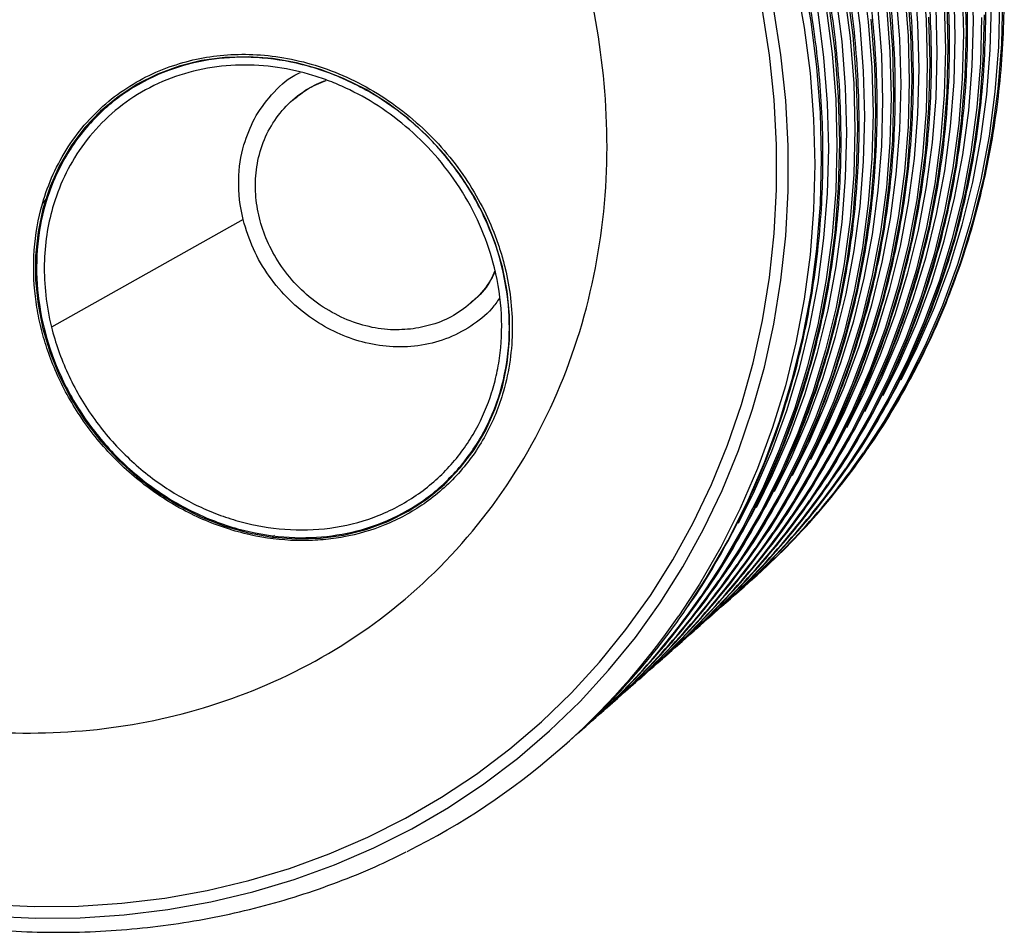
# Paper-space layout '_Dimétrica' of a CAD drawing. Header units: millimetres. Extents: x -62 to 80, y -74 to 20.
# Tile 2 of 5: x -17 to 32, y -74 to -29. Entities that reach past the tile are written whole.
import ezdxf

# ---------------------------------------------------------------- set-up
doc = ezdxf.new("R2010")
doc.units = ezdxf.units.MM

psp = doc.layouts.new('_Dimétrica')

# ---------------------------------------------------------------- linework, layer by layer
at = {"color": 7, "linetype": 'Continuous', "lineweight": 25}
for p, q in [((-3.237, -33.156), (-3.26, -33.176)), ((-15.476, -38.231), (-15.209, -37.921)), ((-5.666, -39.012), (-15.036, -44.258)), ((5.471, -43.076), (5.494, -43.056)), ((3.958, -52.077), (4.383, -51.702)), ((4.355, -51.672), (4.531, -51.515)), ((-4.135, -54.436), (-4.229, -54.519)), ((18.973, -56.802), (19.132, -56.662)), ((18.089, -57.582), (18.231, -57.457)), ((17.206, -58.361), (17.347, -58.237)), ((16.322, -59.141), (16.463, -59.016)), ((15.438, -59.92), (15.579, -59.796)), ((14.554, -60.7), (14.695, -60.575)), ((13.67, -61.479), (13.811, -61.355)), ((12.786, -62.259), (12.928, -62.134)), ((11.902, -63.038), (12.044, -62.914)), ((11.018, -63.818), (11.16, -63.693)), ((9.94, -64.769), (10.276, -64.473))]:
    psp.add_line(p, q, dxfattribs=at)
at = {"color": 7, "linetype": 'Continuous', "lineweight": 25, "flags": 128}
for points in [[(21.349, -27.385), (21.751, -29.62), (22.038, -31.858), (22.211, -34.095), (22.269, -36.322), (22.211, -38.535), (22.038, -40.728), (21.751, -42.894), (21.349, -45.027), (20.835, -47.122), (20.209, -49.173), (19.473, -51.174), (18.63, -53.12), (17.681, -55.005), (16.63, -56.825), (15.623, -58.365)], [(15.989, -58.026), (16.965, -56.529), (18.017, -54.709), (18.966, -52.824), (19.809, -50.878), (20.545, -48.877), (21.171, -46.826), (21.685, -44.731), (22.087, -42.598), (22.374, -40.432), (22.547, -38.239), (22.605, -36.026), (22.547, -33.798), (22.374, -31.562), (22.087, -29.324), (21.685, -27.089)], [(24.597, -27.11), (24.885, -29.348), (25.057, -31.585), (25.115, -33.812), (25.057, -36.025), (24.885, -38.218), (24.597, -40.384), (24.195, -42.517), (23.681, -44.612), (23.055, -46.663), (22.319, -48.664), (21.476, -50.61), (20.527, -52.495), (19.476, -54.315), (18.469, -55.855)], [(20.303, -52.286), (21.093, -50.699), (21.932, -48.762), (22.665, -46.77), (23.288, -44.728), (23.8, -42.642), (24.2, -40.518), (24.486, -38.362), (24.658, -36.179), (24.716, -33.976), (24.658, -31.758), (24.486, -29.532), (24.2, -27.303)], [(27.536, -27.01), (27.709, -29.246), (27.767, -31.474), (27.709, -33.687), (27.536, -35.879), (27.249, -38.045), (26.847, -40.179), (26.332, -42.274), (25.707, -44.325), (24.971, -46.326), (24.128, -48.272), (23.179, -50.157), (22.127, -51.976), (21.121, -53.517)], [(22.955, -49.947), (23.745, -48.36), (24.584, -46.423), (25.317, -44.431), (25.94, -42.389), (26.452, -40.304), (26.852, -38.18), (27.138, -36.023), (27.31, -33.841), (27.368, -31.637), (27.31, -29.419), (27.138, -27.193)], [(25.606, -47.609), (26.396, -46.022), (27.236, -44.085), (27.968, -42.092), (28.591, -40.051), (29.103, -37.965), (29.503, -35.841), (29.79, -33.685), (29.962, -31.502), (30.019, -29.299), (29.962, -27.081)], [(23.713, -27.89), (24.001, -30.128), (24.174, -32.364), (24.231, -34.592), (24.174, -36.805), (24.001, -38.997), (23.713, -41.163), (23.311, -43.297), (22.797, -45.392), (22.171, -47.443), (21.435, -49.444), (20.592, -51.39), (19.643, -53.275), (18.592, -55.094), (17.585, -56.635)], [(17.757, -56.467), (18.733, -54.97), (19.785, -53.15), (20.733, -51.265), (21.577, -49.319), (22.312, -47.318), (22.938, -45.267), (23.453, -43.172), (23.854, -41.039), (24.142, -38.873), (24.315, -36.68), (24.373, -34.467), (24.315, -32.239), (24.142, -30.003), (23.854, -27.765)], [(26.652, -27.789), (26.825, -30.026), (26.883, -32.253), (26.825, -34.466), (26.652, -36.659), (26.365, -38.825), (25.963, -40.958), (25.449, -43.053), (24.823, -45.104), (24.087, -47.105), (23.244, -49.051), (22.295, -50.936), (21.243, -52.756), (20.237, -54.296)], [(20.408, -54.128), (21.385, -52.631), (22.436, -50.812), (23.385, -48.926), (24.228, -46.981), (24.964, -44.979), (25.59, -42.929), (26.104, -40.834), (26.506, -38.7), (26.794, -36.534), (26.967, -34.342), (27.024, -32.128), (26.967, -29.901), (26.794, -27.665)], [(29.477, -27.687), (29.535, -29.915), (29.477, -32.128), (29.304, -34.32), (29.016, -36.486), (28.615, -38.62), (28.1, -40.715), (27.474, -42.766), (26.739, -44.767), (25.895, -46.713), (24.947, -48.598), (23.895, -50.417), (22.889, -51.958)], [(23.06, -51.789), (24.036, -50.293), (25.088, -48.473), (26.037, -46.588), (26.88, -44.642), (27.616, -42.641), (28.242, -40.59), (28.756, -38.495), (29.158, -36.362), (29.445, -34.196), (29.618, -32.003), (29.676, -29.79), (29.618, -27.562)], [(24.723, -48.388), (25.512, -46.801), (26.352, -44.864), (27.084, -42.872), (27.707, -40.83), (28.22, -38.745), (28.619, -36.621), (28.906, -34.464), (29.078, -32.282), (29.135, -30.078), (29.078, -27.86)], [(19.419, -53.066), (20.209, -51.478), (21.049, -49.541), (21.781, -47.549), (22.404, -45.507), (22.916, -43.422), (23.316, -41.298), (23.602, -39.141), (23.775, -36.959), (23.832, -34.755), (23.775, -32.537), (23.602, -30.311), (23.316, -28.083)], [(22.071, -50.727), (22.861, -49.14), (23.7, -47.203), (24.433, -45.211), (25.056, -43.169), (25.568, -41.083), (25.968, -38.959), (26.254, -36.803), (26.426, -34.62), (26.484, -32.417), (26.426, -30.199), (26.254, -27.973)], [(22.176, -52.569), (23.153, -51.072), (24.204, -49.253), (25.153, -47.367), (25.996, -45.421), (26.732, -43.42), (27.358, -41.37), (27.872, -39.275), (28.274, -37.141), (28.561, -34.975), (28.734, -32.783), (28.792, -30.569), (28.734, -28.342)], [(31.302, -28.356), (31.245, -30.569), (31.072, -32.761), (30.784, -34.927), (30.382, -37.061), (29.868, -39.156), (29.242, -41.207), (28.506, -43.208), (27.663, -45.154), (26.714, -47.039), (25.663, -48.858), (24.656, -50.399)], [(24.846, -50.215), (25.822, -48.718), (26.873, -46.899), (27.822, -45.013), (28.666, -43.067), (29.401, -41.066), (30.027, -39.015), (30.542, -36.92), (30.943, -34.787), (31.231, -32.621), (31.404, -30.429), (31.461, -28.215)], [(-18.018, -72.463), (-15.863, -72.561), (-13.721, -72.541), (-11.597, -72.405), (-9.497, -72.153), (-7.428, -71.785), (-5.394, -71.302), (-3.403, -70.706), (-1.459, -69.998), (0.432, -69.18), (2.264, -68.256), (4.033, -67.226), (5.733, -66.095), (7.359, -64.866), (8.908, -63.541), (10.374, -62.125), (11.753, -60.622), (13.042, -59.035), (14.237, -57.37), (15.335, -55.632), (16.331, -53.824), (17.224, -51.953), (18.011, -50.023), (18.69, -48.04), (19.259, -46.01), (19.716, -43.939), (20.06, -41.831), (20.289, -39.694), (20.404, -37.533), (20.404, -35.354), (20.289, -33.165), (20.06, -30.969), (19.716, -28.775)], [(-18.018, -72.463), (-15.863, -72.561), (-13.721, -72.541), (-11.597, -72.405), (-9.497, -72.153), (-7.428, -71.785), (-5.394, -71.302), (-3.403, -70.706), (-1.459, -69.998), (0.432, -69.18), (2.264, -68.256), (4.033, -67.226), (5.733, -66.095), (7.359, -64.866), (8.908, -63.541), (10.374, -62.125), (11.753, -60.622), (13.042, -59.035), (14.237, -57.37), (15.335, -55.632), (16.331, -53.824), (17.224, -51.953), (18.011, -50.023), (18.69, -48.04), (19.259, -46.01), (19.716, -43.939), (20.06, -41.831), (20.289, -39.694), (20.404, -37.533), (20.404, -35.354), (20.289, -33.165), (20.06, -30.969), (19.716, -28.775)], [(-17.988, -73.032), (-15.803, -73.131), (-13.631, -73.111), (-11.478, -72.973), (-9.349, -72.717), (-7.251, -72.344), (-5.19, -71.854), (-3.171, -71.25), (-1.2, -70.532), (0.716, -69.704), (2.574, -68.766), (4.367, -67.723), (6.091, -66.576), (7.74, -65.329), (9.31, -63.986), (10.796, -62.551), (12.195, -61.027), (13.502, -59.418), (14.713, -57.73), (15.826, -55.968), (16.836, -54.135), (17.741, -52.238), (18.539, -50.282), (19.228, -48.271), (19.804, -46.213), (20.267, -44.113), (20.616, -41.976), (20.849, -39.81), (20.965, -37.619), (20.965, -35.41), (20.849, -33.19), (20.616, -30.964), (20.267, -28.74)], [(22.829, -28.669), (23.117, -30.907), (23.29, -33.144), (23.347, -35.371), (23.29, -37.584), (23.117, -39.777), (22.829, -41.943), (22.428, -44.076), (21.913, -46.171), (21.287, -48.222), (20.552, -50.223), (19.708, -52.169), (18.759, -54.054), (17.708, -55.874), (16.701, -57.414)], [(16.873, -57.246), (17.849, -55.749), (18.901, -53.93), (19.85, -52.044), (20.693, -50.099), (21.429, -48.097), (22.054, -46.047), (22.569, -43.952), (22.971, -41.818), (23.258, -39.652), (23.431, -37.46), (23.489, -35.247), (23.431, -33.019), (23.258, -30.783), (22.971, -28.544)], [(18.535, -53.845), (19.325, -52.258), (20.165, -50.321), (20.897, -48.329), (21.52, -46.287), (22.032, -44.201), (22.432, -42.077), (22.719, -39.921), (22.891, -37.738), (22.948, -35.535), (22.891, -33.317), (22.719, -31.091), (22.432, -28.862)], [(25.768, -28.569), (25.941, -30.805), (25.999, -33.033), (25.941, -35.246), (25.768, -37.438), (25.481, -39.604), (25.079, -41.738), (24.565, -43.833), (23.939, -45.884), (23.203, -47.885), (22.36, -49.831), (21.411, -51.716), (20.36, -53.535), (19.353, -55.076)], [(19.525, -54.908), (20.501, -53.411), (21.552, -51.591), (22.501, -49.706), (23.345, -47.76), (24.08, -45.759), (24.706, -43.708), (25.221, -41.613), (25.622, -39.48), (25.91, -37.314), (26.083, -35.121), (26.14, -32.908), (26.083, -30.68), (25.91, -28.444)], [(21.187, -51.506), (21.977, -49.919), (22.816, -47.982), (23.549, -45.99), (24.172, -43.948), (24.684, -41.863), (25.084, -39.739), (25.37, -37.582), (25.542, -35.4), (25.6, -33.196), (25.542, -30.978), (25.37, -28.752)], [(28.593, -28.467), (28.651, -30.694), (28.593, -32.907), (28.42, -35.1), (28.132, -37.266), (27.731, -39.399), (27.216, -41.494), (26.59, -43.545), (25.855, -45.546), (25.011, -47.492), (24.063, -49.377), (23.011, -51.197), (22.005, -52.737)], [(23.839, -49.168), (24.628, -47.581), (25.468, -45.644), (26.2, -43.652), (26.824, -41.61), (27.336, -39.524), (27.736, -37.4), (28.022, -35.244), (28.194, -33.061), (28.251, -30.858), (28.194, -28.64)], [(26.49, -46.829), (27.28, -45.242), (28.12, -43.305), (28.852, -41.313), (29.475, -39.271), (29.987, -37.186), (30.387, -35.062), (30.674, -32.905), (30.846, -30.722), (30.903, -28.519)], [(18.641, -55.687), (19.617, -54.19), (20.669, -52.371), (21.617, -50.485), (22.461, -48.54), (23.196, -46.538), (23.822, -44.488), (24.337, -42.393), (24.738, -40.259), (25.026, -38.093), (25.199, -35.901), (25.257, -33.688), (25.199, -31.46), (25.026, -29.224)], [(21.292, -53.348), (22.269, -51.852), (23.32, -50.032), (24.269, -48.147), (25.112, -46.201), (25.848, -44.2), (26.474, -42.149), (26.988, -40.054), (27.39, -37.921), (27.678, -35.755), (27.851, -33.562), (27.908, -31.349), (27.851, -29.121)], [(30.418, -29.135), (30.361, -31.348), (30.188, -33.541), (29.9, -35.707), (29.499, -37.84), (28.984, -39.935), (28.358, -41.986), (27.623, -43.987), (26.779, -45.933), (25.83, -47.818), (24.779, -49.638), (23.772, -51.178)], [(23.944, -51.01), (24.92, -49.513), (25.972, -47.694), (26.921, -45.808), (27.764, -43.862), (28.5, -41.861), (29.126, -39.811), (29.64, -37.716), (30.042, -35.582), (30.329, -33.416), (30.502, -31.224), (30.56, -29.01)], [(-4.229, -31.137), (-5.402, -31.05), (-6.564, -31.083), (-7.701, -31.236), (-8.803, -31.509), (-9.858, -31.897), (-10.855, -32.398), (-11.784, -33.006), (-12.636, -33.714), (-13.401, -34.517), (-14.072, -35.404), (-14.642, -36.368), (-15.106, -37.398), (-15.458, -38.483), (-15.694, -39.613), (-15.813, -40.777), (-15.813, -41.961), (-15.694, -43.154), (-15.458, -44.344), (-15.106, -45.518), (-14.642, -46.665), (-14.072, -47.772), (-13.401, -48.829), (-12.636, -49.824), (-11.784, -50.747), (-10.855, -51.589), (-9.858, -52.341), (-8.803, -52.995), (-7.701, -53.545), (-6.564, -53.986), (-5.402, -54.311), (-4.229, -54.519)], [(-4.229, -54.519), (-3.055, -54.607), (-1.894, -54.574), (-0.756, -54.42), (0.345, -54.148), (1.4, -53.759), (2.397, -53.258), (3.327, -52.651), (4.178, -51.942), (4.944, -51.14), (5.615, -50.252), (6.185, -49.289), (6.648, -48.259), (7, -47.173), (7.237, -46.043), (7.356, -44.88), (7.356, -43.696), (7.237, -42.502), (7, -41.313), (6.648, -40.138), (6.185, -38.992), (5.615, -37.884), (4.944, -36.828), (4.178, -35.833), (3.327, -34.91), (2.397, -34.068), (1.4, -33.316), (0.345, -32.661), (-0.756, -32.111), (-1.894, -31.671), (-3.055, -31.345), (-4.229, -31.137)]]:
    psp.add_lwpolyline(points, dxfattribs=at)
at = {"color": 7, "linetype": 'Continuous', "lineweight": 25}
for centre, radius, start, end in [((-4.322, -30.404), 35.207, 310.6212, 325.3944), ((-4.196, -30.235), 35.251, 311.4364, 325.473), ((-5.206, -31.183), 35.207, 310.6212, 325.3944), ((-5.098, -31.03), 35.251, 311.4364, 325.473), ((-6.09, -31.963), 35.207, 310.6212, 325.3944), ((-5.981, -31.81), 35.251, 311.4364, 325.473), ((-6.974, -32.742), 35.207, 310.6212, 325.3944), ((-6.865, -32.589), 35.251, 311.4364, 325.473), ((-7.749, -33.369), 35.251, 311.4364, 325.473), ((-7.858, -33.522), 35.207, 310.6212, 325.3944), ((-8.741, -34.301), 35.207, 310.6212, 325.3944), ((-8.633, -34.148), 35.251, 311.4364, 325.473), ((-9.625, -35.081), 35.207, 310.6212, 325.3944), ((-9.517, -34.928), 35.251, 311.4364, 325.473), ((-10.401, -35.707), 35.251, 311.4364, 325.473), ((-10.509, -35.86), 35.207, 310.6212, 325.3944), ((-11.393, -36.64), 35.207, 310.6212, 325.3944), ((-11.285, -36.487), 35.251, 311.4364, 325.473), ((-12.169, -37.266), 35.251, 311.4364, 325.473), ((-12.277, -37.419), 35.207, 310.6212, 325.3944), ((-13.053, -38.046), 35.251, 311.4364, 325.473), ((-13.32, -38.395), 35.164, 296.4537, 325.3953)]:
    psp.add_arc(centre, radius, start, end, dxfattribs=at)
for points, knots in [([(24.875, -50.17), (24.942, -50.077), (25.393, -49.451), (26.147, -48.226), (27.125, -46.497), (28.005, -44.704), (28.792, -42.861), (29.483, -40.968), (30.076, -39.031), (30.57, -37.055), (30.965, -35.044), (31.257, -33.004), (31.448, -30.939), (31.536, -28.854), (31.522, -26.755), (31.405, -24.646), (31.186, -22.534), (30.864, -20.422), (30.442, -18.315), (29.919, -16.221), (29.298, -14.142), (28.58, -12.085), (27.766, -10.054), (26.858, -8.054), (25.859, -6.091), (24.771, -4.168), (23.597, -2.291), (22.34, -0.464), (21.002, 1.308), (19.587, 3.021), (18.099, 4.671), (16.541, 6.253), (14.916, 7.765), (13.229, 9.202), (11.484, 10.561), (9.685, 11.839), (7.836, 13.031), (5.943, 14.137), (4.009, 15.151), (2.039, 16.074), (0.038, 16.901), (-1.989, 17.631), (-4.037, 18.262), (-6.101, 18.793), (-8.139, 19.214), (-9.61, 19.448), (-10.387, 19.548), (-10.507, 19.564)], [0, 0, 0, 0, 0.004014, 0.027048, 0.050085, 0.073127, 0.096173, 0.119225, 0.142281, 0.165343, 0.188411, 0.211484, 0.234561, 0.257644, 0.280732, 0.303823, 0.326919, 0.350018, 0.37312, 0.396226, 0.419334, 0.442444, 0.465556, 0.488669, 0.511784, 0.534901, 0.558018, 0.581136, 0.604255, 0.627374, 0.650494, 0.673614, 0.696734, 0.719855, 0.742975, 0.766095, 0.789214, 0.812333, 0.835451, 0.858567, 0.881683, 0.904796, 0.927908, 0.951017, 0.974123, 0.996005, 1, 1, 1, 1]), ([(23.973, -50.966), (24.04, -50.873), (24.492, -50.246), (25.245, -49.021), (26.224, -47.292), (27.103, -45.5), (27.89, -43.656), (28.581, -41.763), (29.175, -39.826), (29.669, -37.85), (30.063, -35.839), (30.356, -33.799), (30.547, -31.734), (30.635, -29.649), (30.621, -27.55), (30.503, -25.442), (30.284, -23.329), (29.963, -21.217), (29.54, -19.111), (29.018, -17.016), (28.397, -14.937), (27.678, -12.88), (26.864, -10.849), (25.957, -8.849), (24.958, -6.886), (23.87, -4.963), (22.696, -3.086), (21.438, -1.26), (20.101, 0.513), (18.686, 2.226), (17.197, 3.876), (15.639, 5.458), (14.014, 6.97), (12.327, 8.407), (10.582, 9.766), (8.783, 11.044), (6.935, 12.236), (5.041, 13.341), (3.107, 14.356), (1.137, 15.278), (-0.864, 16.106), (-2.89, 16.836), (-4.938, 17.467), (-7.002, 17.998), (-9.041, 18.419), (-10.512, 18.653), (-11.289, 18.753), (-11.409, 18.769)], [0, 0, 0, 0, 0.004014, 0.027048, 0.050085, 0.073127, 0.096173, 0.119225, 0.142281, 0.165343, 0.188411, 0.211484, 0.234561, 0.257644, 0.280732, 0.303823, 0.326919, 0.350018, 0.37312, 0.396226, 0.419334, 0.442444, 0.465556, 0.488669, 0.511784, 0.534901, 0.558018, 0.581136, 0.604255, 0.627374, 0.650494, 0.673614, 0.696734, 0.719855, 0.742975, 0.766095, 0.789214, 0.812333, 0.835451, 0.858567, 0.881683, 0.904796, 0.927908, 0.951017, 0.974123, 0.996005, 1, 1, 1, 1]), ([(23.089, -51.745), (23.156, -51.652), (23.608, -51.025), (24.361, -49.8), (25.34, -48.071), (26.219, -46.279), (27.006, -44.435), (27.697, -42.542), (28.291, -40.606), (28.785, -38.629), (29.179, -36.619), (29.472, -34.578), (29.663, -32.514), (29.751, -30.429), (29.737, -28.33), (29.62, -26.221), (29.4, -24.108), (29.079, -21.996), (28.656, -19.89), (28.134, -17.795), (27.513, -15.717), (26.794, -13.659), (25.98, -11.628), (25.073, -9.629), (24.074, -7.665), (22.986, -5.743), (21.812, -3.866), (20.555, -2.039), (19.217, -0.267), (17.802, 1.446), (16.314, 3.096), (14.755, 4.679), (13.13, 6.191), (11.444, 7.628), (9.698, 8.987), (7.899, 10.264), (6.051, 11.457), (4.157, 12.562), (2.223, 13.577), (0.253, 14.499), (-1.747, 15.326), (-3.774, 16.056), (-5.822, 16.687), (-7.886, 17.219), (-9.925, 17.64), (-11.396, 17.874), (-12.173, 17.974), (-12.293, 17.989)], [0, 0, 0, 0, 0.004014, 0.027048, 0.050085, 0.073127, 0.096173, 0.119225, 0.142281, 0.165343, 0.188411, 0.211484, 0.234561, 0.257644, 0.280732, 0.303823, 0.326919, 0.350018, 0.37312, 0.396226, 0.419334, 0.442444, 0.465556, 0.488669, 0.511784, 0.534901, 0.558018, 0.581136, 0.604255, 0.627374, 0.650494, 0.673614, 0.696734, 0.719855, 0.742975, 0.766095, 0.789214, 0.812333, 0.835451, 0.858567, 0.881683, 0.904796, 0.927908, 0.951017, 0.974123, 0.996005, 1, 1, 1, 1]), ([(22.205, -52.525), (22.272, -52.432), (22.724, -51.805), (23.477, -50.58), (24.456, -48.851), (25.335, -47.059), (26.123, -45.215), (26.813, -43.322), (27.407, -41.385), (27.901, -39.409), (28.295, -37.398), (28.588, -35.358), (28.779, -33.293), (28.867, -31.208), (28.853, -29.109), (28.736, -27.001), (28.516, -24.888), (28.195, -22.776), (27.773, -20.67), (27.25, -18.575), (26.629, -16.496), (25.91, -14.439), (25.096, -12.408), (24.189, -10.408), (23.19, -8.445), (22.102, -6.522), (20.928, -4.645), (19.671, -2.819), (18.333, -1.047), (16.918, 0.667), (15.43, 2.317), (13.871, 3.899), (12.247, 5.411), (10.56, 6.848), (8.815, 8.207), (7.016, 9.484), (5.167, 10.677), (3.273, 11.782), (1.339, 12.797), (-0.631, 13.719), (-2.631, 14.547), (-4.658, 15.277), (-6.706, 15.908), (-8.77, 16.439), (-10.809, 16.86), (-12.279, 17.094), (-13.057, 17.194), (-13.177, 17.21)], [0, 0, 0, 0, 0.0040135, 0.0270477, 0.0500854, 0.0731271, 0.0961735, 0.1192248, 0.1422814, 0.1653434, 0.1884108, 0.2114835, 0.2345614, 0.2576441, 0.2807315, 0.3038232, 0.3269189, 0.3500181, 0.3731205, 0.3962258, 0.4193336, 0.4424436, 0.4655556, 0.4886692, 0.5117843, 0.5349006, 0.5580178, 0.581136, 0.6042548, 0.6273742, 0.6504941, 0.6736142, 0.6967344, 0.7198547, 0.7429748, 0.7660947, 0.789214, 0.8123328, 0.8354506, 0.8585673, 0.8816826, 0.9047963, 0.9279078, 0.951017, 0.9741234, 0.9960047, 1, 1, 1, 1]), ([(21.321, -53.304), (21.388, -53.211), (21.84, -52.584), (22.593, -51.359), (23.572, -49.63), (24.451, -47.838), (25.239, -45.994), (25.93, -44.101), (26.523, -42.165), (27.017, -40.188), (27.411, -38.178), (27.704, -36.138), (27.895, -34.073), (27.983, -31.988), (27.969, -29.889), (27.852, -27.78), (27.632, -25.667), (27.311, -23.555), (26.889, -21.449), (26.366, -19.354), (25.745, -17.276), (25.027, -15.218), (24.212, -13.187), (23.305, -11.188), (22.306, -9.224), (21.218, -7.302), (20.044, -5.425), (18.787, -3.598), (17.449, -1.826), (16.034, -0.113), (14.546, 1.537), (12.987, 3.12), (11.363, 4.632), (9.676, 6.069), (7.931, 7.428), (6.132, 8.705), (4.283, 9.898), (2.389, 11.003), (0.455, 12.018), (-1.514, 12.94), (-3.515, 13.767), (-5.542, 14.497), (-7.59, 15.128), (-9.654, 15.66), (-11.693, 16.081), (-13.163, 16.315), (-13.94, 16.415), (-14.06, 16.43)], [0, 0, 0, 0, 0.004014, 0.027048, 0.050085, 0.073127, 0.096173, 0.119225, 0.142281, 0.165343, 0.188411, 0.211484, 0.234561, 0.257644, 0.280732, 0.303823, 0.326919, 0.350018, 0.37312, 0.396226, 0.419334, 0.442444, 0.465556, 0.488669, 0.511784, 0.534901, 0.558018, 0.581136, 0.604255, 0.627374, 0.650494, 0.673614, 0.696734, 0.719855, 0.742975, 0.766095, 0.789214, 0.812333, 0.835451, 0.858567, 0.881683, 0.904796, 0.927908, 0.951017, 0.974123, 0.996005, 1, 1, 1, 1]), ([(20.437, -54.084), (20.505, -53.991), (20.956, -53.364), (21.709, -52.139), (22.688, -50.41), (23.567, -48.618), (24.355, -46.774), (25.046, -44.881), (25.639, -42.944), (26.133, -40.968), (26.527, -38.957), (26.82, -36.917), (27.011, -34.852), (27.099, -32.767), (27.085, -30.668), (26.968, -28.56), (26.749, -26.447), (26.427, -24.335), (26.005, -22.229), (25.482, -20.134), (24.861, -18.055), (24.143, -15.998), (23.329, -13.967), (22.421, -11.967), (21.422, -10.004), (20.334, -8.081), (19.16, -6.204), (17.903, -4.378), (16.565, -2.606), (15.15, -0.892), (13.662, 0.758), (12.103, 2.34), (10.479, 3.852), (8.792, 5.289), (7.047, 6.648), (5.248, 7.925), (3.399, 9.118), (1.506, 10.223), (-0.429, 11.238), (-2.398, 12.16), (-4.399, 12.988), (-6.426, 13.718), (-8.474, 14.349), (-10.538, 14.88), (-12.576, 15.301), (-14.047, 15.535), (-14.824, 15.635), (-14.944, 15.651)], [0, 0, 0, 0, 0.0040135, 0.0270477, 0.0500854, 0.0731271, 0.0961735, 0.1192248, 0.1422814, 0.1653434, 0.1884108, 0.2114835, 0.2345614, 0.2576441, 0.2807315, 0.3038232, 0.3269189, 0.3500181, 0.3731205, 0.3962258, 0.4193336, 0.4424436, 0.4655556, 0.4886692, 0.5117843, 0.5349006, 0.5580178, 0.581136, 0.6042548, 0.6273742, 0.6504941, 0.6736142, 0.6967344, 0.7198547, 0.7429748, 0.7660947, 0.789214, 0.8123328, 0.8354506, 0.8585673, 0.8816826, 0.9047963, 0.9279078, 0.951017, 0.9741234, 0.9960047, 1, 1, 1, 1]), ([(19.554, -54.863), (19.621, -54.77), (20.072, -54.143), (20.826, -52.918), (21.804, -51.189), (22.684, -49.397), (23.471, -47.553), (24.162, -45.66), (24.755, -43.724), (25.249, -41.748), (25.644, -39.737), (25.936, -37.697), (26.127, -35.632), (26.215, -33.547), (26.201, -31.448), (26.084, -29.339), (25.865, -27.226), (25.543, -25.114), (25.121, -23.008), (24.598, -20.913), (23.977, -18.835), (23.259, -16.777), (22.445, -14.746), (21.537, -12.747), (20.538, -10.783), (19.45, -8.861), (18.276, -6.984), (17.019, -5.157), (15.681, -3.385), (14.266, -1.672), (12.778, -0.022), (11.22, 1.561), (9.595, 3.073), (7.908, 4.51), (6.163, 5.869), (4.364, 7.146), (2.515, 8.339), (0.622, 9.444), (-1.312, 10.459), (-3.282, 11.381), (-5.283, 12.208), (-7.31, 12.938), (-9.358, 13.569), (-11.422, 14.1), (-13.46, 14.522), (-14.931, 14.756), (-15.708, 14.856), (-15.828, 14.871)], [0, 0, 0, 0, 0.004014, 0.027048, 0.050085, 0.073127, 0.096173, 0.119225, 0.142281, 0.165343, 0.188411, 0.211484, 0.234561, 0.257644, 0.280732, 0.303823, 0.326919, 0.350018, 0.37312, 0.396226, 0.419334, 0.442444, 0.465556, 0.488669, 0.511784, 0.534901, 0.558018, 0.581136, 0.604255, 0.627374, 0.650494, 0.673614, 0.696734, 0.719855, 0.742975, 0.766095, 0.789214, 0.812333, 0.835451, 0.858567, 0.881683, 0.904796, 0.927908, 0.951017, 0.974123, 0.996005, 1, 1, 1, 1]), ([(18.67, -55.643), (18.737, -55.55), (19.189, -54.923), (19.942, -53.698), (20.921, -51.969), (21.8, -50.177), (22.587, -48.333), (23.278, -46.44), (23.871, -44.503), (24.366, -42.527), (24.76, -40.516), (25.052, -38.476), (25.243, -36.411), (25.332, -34.326), (25.317, -32.227), (25.2, -30.119), (24.981, -28.006), (24.659, -25.894), (24.237, -23.788), (23.715, -21.693), (23.093, -19.614), (22.375, -17.557), (21.561, -15.526), (20.653, -13.526), (19.654, -11.563), (18.567, -9.64), (17.393, -7.763), (16.135, -5.937), (14.797, -4.165), (13.383, -2.451), (11.894, -0.802), (10.336, 0.781), (8.711, 2.293), (7.024, 3.73), (5.279, 5.089), (3.48, 6.366), (1.631, 7.559), (-0.262, 8.664), (-2.196, 9.679), (-4.166, 10.601), (-6.167, 11.429), (-8.194, 12.159), (-10.242, 12.79), (-12.306, 13.321), (-14.344, 13.742), (-15.815, 13.976), (-16.592, 14.076), (-16.712, 14.092)], [0, 0, 0, 0, 0.0040135, 0.0270477, 0.0500854, 0.0731271, 0.0961735, 0.1192248, 0.1422814, 0.1653434, 0.1884108, 0.2114835, 0.2345614, 0.2576441, 0.2807315, 0.3038232, 0.3269189, 0.3500181, 0.3731205, 0.3962258, 0.4193336, 0.4424436, 0.4655556, 0.4886692, 0.5117843, 0.5349006, 0.5580178, 0.581136, 0.6042548, 0.6273742, 0.6504941, 0.6736142, 0.6967344, 0.7198547, 0.7429748, 0.7660947, 0.789214, 0.8123328, 0.8354506, 0.8585673, 0.8816826, 0.9047963, 0.9279078, 0.951017, 0.9741234, 0.9960047, 1, 1, 1, 1]), ([(17.786, -56.422), (17.853, -56.329), (18.305, -55.702), (19.058, -54.477), (20.037, -52.748), (20.916, -50.956), (21.703, -49.112), (22.394, -47.219), (22.987, -45.283), (23.482, -43.307), (23.876, -41.296), (24.169, -39.256), (24.359, -37.191), (24.448, -35.106), (24.433, -33.007), (24.316, -30.898), (24.097, -28.785), (23.776, -26.673), (23.353, -24.567), (22.831, -22.472), (22.209, -20.394), (21.491, -18.336), (20.677, -16.305), (19.769, -14.306), (18.77, -12.342), (17.683, -10.42), (16.509, -8.543), (15.251, -6.716), (13.913, -4.944), (12.499, -3.231), (11.01, -1.581), (9.452, 0.002), (7.827, 1.514), (6.14, 2.951), (4.395, 4.31), (2.596, 5.587), (0.748, 6.78), (-1.146, 7.885), (-3.08, 8.9), (-5.05, 9.822), (-7.051, 10.649), (-9.078, 11.379), (-11.126, 12.01), (-13.19, 12.541), (-15.228, 12.963), (-16.699, 13.197), (-17.476, 13.297), (-17.596, 13.312)], [0, 0, 0, 0, 0.0040135, 0.0270477, 0.0500854, 0.0731271, 0.0961735, 0.1192248, 0.1422814, 0.1653434, 0.1884108, 0.2114835, 0.2345614, 0.2576441, 0.2807315, 0.3038232, 0.3269189, 0.3500181, 0.3731205, 0.3962258, 0.4193336, 0.4424436, 0.4655556, 0.4886692, 0.5117843, 0.5349006, 0.5580178, 0.581136, 0.6042548, 0.6273742, 0.6504941, 0.6736142, 0.6967344, 0.7198547, 0.7429748, 0.7660947, 0.789214, 0.8123328, 0.8354506, 0.8585673, 0.8816826, 0.9047963, 0.9279078, 0.951017, 0.9741234, 0.9960047, 1, 1, 1, 1]), ([(16.902, -57.202), (16.969, -57.109), (17.421, -56.482), (18.174, -55.257), (19.153, -53.528), (20.032, -51.736), (20.819, -49.892), (21.51, -47.999), (22.104, -46.062), (22.598, -44.086), (22.992, -42.075), (23.285, -40.035), (23.475, -37.97), (23.564, -35.885), (23.549, -33.786), (23.432, -31.678), (23.213, -29.565), (22.892, -27.453), (22.469, -25.347), (21.947, -23.252), (21.326, -21.173), (20.607, -19.116), (19.793, -17.085), (18.885, -15.085), (17.887, -13.122), (16.799, -11.199), (15.625, -9.322), (14.367, -7.496), (13.03, -5.724), (11.615, -4.01), (10.126, -2.361), (8.568, -0.778), (6.943, 0.734), (5.256, 2.171), (3.511, 3.53), (1.712, 4.807), (-0.136, 6), (-2.03, 7.105), (-3.964, 8.12), (-5.934, 9.042), (-7.935, 9.87), (-9.961, 10.6), (-12.009, 11.231), (-14.073, 11.762), (-16.112, 12.183), (-17.583, 12.417), (-18.36, 12.517), (-18.48, 12.533)], [0, 0, 0, 0, 0.0040135, 0.0270477, 0.0500854, 0.0731271, 0.0961735, 0.1192248, 0.1422814, 0.1653434, 0.1884108, 0.2114835, 0.2345614, 0.2576441, 0.2807315, 0.3038232, 0.3269189, 0.3500181, 0.3731205, 0.3962258, 0.4193336, 0.4424436, 0.4655556, 0.4886692, 0.5117843, 0.5349006, 0.5580178, 0.581136, 0.6042548, 0.6273742, 0.6504941, 0.6736142, 0.6967344, 0.7198547, 0.7429748, 0.7660947, 0.789214, 0.8123328, 0.8354506, 0.8585673, 0.8816826, 0.9047963, 0.9279078, 0.951017, 0.9741234, 0.9960047, 1, 1, 1, 1]), ([(16.018, -57.981), (16.085, -57.888), (16.537, -57.261), (17.29, -56.036), (18.269, -54.308), (19.148, -52.515), (19.935, -50.671), (20.626, -48.778), (21.22, -46.842), (21.714, -44.866), (22.108, -42.855), (22.401, -40.815), (22.592, -38.75), (22.68, -36.665), (22.666, -34.566), (22.549, -32.457), (22.329, -30.344), (22.008, -28.232), (21.585, -26.126), (21.063, -24.031), (20.442, -21.953), (19.723, -19.895), (18.909, -17.864), (18.002, -15.865), (17.003, -13.901), (15.915, -11.979), (14.741, -10.102), (13.483, -8.275), (12.146, -6.503), (10.731, -4.79), (9.242, -3.14), (7.684, -1.557), (6.059, -0.045), (4.372, 1.392), (2.627, 2.751), (0.828, 4.028), (-1.02, 5.221), (-2.914, 6.326), (-4.848, 7.341), (-6.818, 8.263), (-8.819, 9.09), (-10.845, 9.82), (-12.893, 10.451), (-14.957, 10.982), (-16.996, 11.404), (-18.467, 11.638), (-19.244, 11.738), (-19.364, 11.753)], [0, 0, 0, 0, 0.004014, 0.027048, 0.050085, 0.073127, 0.096173, 0.119225, 0.142281, 0.165343, 0.188411, 0.211484, 0.234561, 0.257644, 0.280732, 0.303823, 0.326919, 0.350018, 0.37312, 0.396226, 0.419334, 0.442444, 0.465556, 0.488669, 0.511784, 0.534901, 0.558018, 0.581136, 0.604255, 0.627374, 0.650494, 0.673614, 0.696734, 0.719855, 0.742975, 0.766095, 0.789214, 0.812333, 0.835451, 0.858567, 0.881683, 0.904796, 0.927908, 0.951017, 0.974123, 0.996005, 1, 1, 1, 1]), ([(-12.113, -63.826), (-10.272, -63.58), (-8.403, -63.155), (-4.718, -61.894), (-2.901, -61.057), (0.554, -58.959), (2.192, -57.698), (5.164, -54.791), (6.497, -53.145), (8.763, -49.564), (9.695, -47.628), (11.112, -43.599), (11.596, -41.506), (12.129, -37.3), (12.178, -35.189), (11.898, -31.068), (11.57, -29.058), (10.622, -25.226), (9.967, -23.261), (8.255, -19.33), (7.198, -17.366), (4.684, -13.567), (3.228, -11.733), (-0.028, -8.327), (-1.827, -6.757), (-5.664, -3.989), (-7.7, -2.793), (-11.875, -0.84), (-14.012, -0.082), (-18.252, 0.989), (-20.353, 1.303), (-24.407, 1.532), (-26.359, 1.447), (-28.201, 1.202)], [0, 0, 0, 0, 0.0625, 0.0625, 0.125, 0.125, 0.1875, 0.1875, 0.25, 0.25, 0.3125, 0.3125, 0.375, 0.375, 0.4375, 0.4375, 0.5, 0.5, 0.5625, 0.5625, 0.625, 0.625, 0.6875, 0.6875, 0.75, 0.75, 0.8125, 0.8125, 0.875, 0.875, 0.9375, 0.9375, 1, 1, 1, 1]), ([(-28.201, 1.202), (-30.043, 0.956), (-31.911, 0.531), (-35.596, -0.731), (-37.413, -1.567), (-40.868, -3.665), (-42.506, -4.926), (-45.478, -7.834), (-46.811, -9.479), (-49.077, -13.061), (-50.009, -14.996), (-51.426, -19.025), (-51.91, -21.118), (-52.443, -25.324), (-52.492, -27.435), (-52.212, -31.557), (-51.884, -33.566), (-50.936, -37.398), (-50.281, -39.364), (-48.569, -43.294), (-47.512, -45.258), (-44.998, -49.057), (-43.542, -50.891), (-40.286, -54.297), (-38.487, -55.868), (-34.65, -58.635), (-32.614, -59.831), (-28.439, -61.785), (-26.302, -62.542), (-22.063, -63.614), (-19.961, -63.928), (-15.907, -64.156), (-13.955, -64.072), (-12.113, -63.826)], [0, 0, 0, 0, 0.0625, 0.0625, 0.125, 0.125, 0.1875, 0.1875, 0.25, 0.25, 0.3125, 0.3125, 0.375, 0.375, 0.4375, 0.4375, 0.5, 0.5, 0.5625, 0.5625, 0.625, 0.625, 0.6875, 0.6875, 0.75, 0.75, 0.8125, 0.8125, 0.875, 0.875, 0.9375, 0.9375, 1, 1, 1, 1]), ([(-7.09, -31.175), (-7.749, -31.263), (-8.418, -31.415), (-9.737, -31.867), (-10.387, -32.166), (-11.624, -32.917), (-12.211, -33.369), (-13.275, -34.409), (-13.752, -34.998), (-14.563, -36.281), (-14.897, -36.973), (-15.404, -38.416), (-15.577, -39.165), (-15.768, -40.67), (-15.785, -41.426), (-15.685, -42.902), (-15.568, -43.621), (-15.398, -44.307)], [0, 0, 0, 0, 0.125, 0.125, 0.25, 0.25, 0.375, 0.375, 0.5, 0.5, 0.625, 0.625, 0.75, 0.75, 0.875, 0.875, 1, 1, 1, 1]), ([(-15.476, -38.231), (-15.196, -37.251), (-14.772, -36.31), (-13.673, -34.612), (-12.997, -33.857), (-11.48, -32.605), (-10.64, -32.107), (-8.902, -31.38), (-8.005, -31.149), (-7.125, -31.031)], [0, 0, 0, 0, 0.25, 0.25, 0.5, 0.5, 0.75, 0.75, 1, 1, 1, 1]), ([(-7.125, -31.031), (-6.23, -30.912), (-5.262, -30.898), (-3.249, -31.144), (-2.205, -31.404), (-0.152, -32.219), (0.856, -32.772), (2.715, -34.126), (3.565, -34.924), (5.023, -36.664), (5.63, -37.603), (6.34, -39.031), (6.543, -39.511), (6.801, -40.224), (6.88, -40.462), (7.021, -40.933), (7.083, -41.166), (7.363, -42.335), (7.49, -43.331), (7.479, -45.364), (7.341, -46.399), (7.056, -47.397)], [0, 0, 0, 0, 0.125, 0.125, 0.25, 0.25, 0.375, 0.375, 0.5, 0.5, 0.625, 0.625, 0.6875, 0.6875, 0.71875, 0.71875, 0.75, 0.75, 0.875, 0.875, 1, 1, 1, 1]), ([(6.977, -41.321), (6.808, -40.635), (6.573, -39.932), (5.96, -38.525), (5.582, -37.822), (4.682, -36.462), (4.161, -35.805), (2.995, -34.586), (2.351, -34.024), (0.978, -33.033), (0.249, -32.605), (-1.246, -31.906), (-2.011, -31.634), (-3.528, -31.251), (-4.28, -31.139), (-5.732, -31.057), (-6.431, -31.087), (-7.09, -31.175)], [0, 0, 0, 0, 0.125, 0.125, 0.25, 0.25, 0.375, 0.375, 0.5, 0.5, 0.625, 0.625, 0.75, 0.75, 0.875, 0.875, 1, 1, 1, 1]), ([(6.615, -41.37), (6.458, -40.736), (6.248, -40.102), (5.724, -38.861), (5.411, -38.255), (4.696, -37.097), (4.294, -36.546), (3.422, -35.519), (2.952, -35.044), (1.968, -34.183), (1.455, -33.798), (0.411, -33.121), (-0.119, -32.829), (-0.913, -32.461), (-1.174, -32.35), (-1.708, -32.145), (-1.981, -32.051), (-2.819, -31.796), (-3.4, -31.663), (-4.592, -31.49), (-5.201, -31.45), (-6.425, -31.474), (-7.04, -31.539), (-8.246, -31.779), (-8.837, -31.955), (-9.971, -32.411), (-10.512, -32.693), (-11.523, -33.347), (-11.991, -33.72), (-12.84, -34.538), (-13.22, -34.982), (-14.216, -36.384), (-14.685, -37.41), (-14.979, -38.434)], [0, 0, 0, 0, 0.0625, 0.0625, 0.125, 0.125, 0.1875, 0.1875, 0.25, 0.25, 0.3125, 0.3125, 0.375, 0.375, 0.40625, 0.40625, 0.4375, 0.4375, 0.5, 0.5, 0.5625, 0.5625, 0.625, 0.625, 0.6875, 0.6875, 0.75, 0.75, 0.8125, 0.8125, 0.875, 0.875, 1, 1, 1, 1]), ([(-5.63, -35.357), (-5.476, -34.921), (-5.159, -34.023), (-4.295, -32.881), (-3.511, -32.12), (-2.964, -31.87), (-2.872, -31.829)], [0, 0, 0, 0, 0.2945078, 0.6079527, 0.9343574, 1, 1, 1, 1]), ([(2.644, -44.346), (2.274, -44.375), (1.513, -44.433), (0.313, -44.236), (-0.9, -43.805), (-2.057, -43.123), (-3.08, -42.233), (-3.91, -41.192), (-4.518, -40.075), (-4.907, -38.928), (-5.092, -37.754), (-5.058, -36.552), (-4.779, -35.363), (-4.249, -34.264), (-3.49, -33.333), (-2.605, -32.623), (-1.928, -32.341), (-1.618, -32.212)], [0, 0, 0, 0, 0.062346, 0.128427, 0.197255, 0.267544, 0.337832, 0.40666, 0.472741, 0.535087, 0.597433, 0.663514, 0.732342, 0.802631, 0.872919, 0.941747, 1, 1, 1, 1]), ([(-3.223, -33.174), (-2.992, -32.974), (-2.519, -32.565), (-1.931, -32.329), (-1.629, -32.208)], [0, 0, 0, 0, 0.487592, 1, 1, 1, 1]), ([(-5.666, -39.012), (-5.828, -38.358), (-5.898, -37.705), (-5.874, -36.468), (-5.781, -35.885), (-5.63, -35.357)], [0, 0, 0, 0, 0.5, 0.5, 1, 1, 1, 1]), ([(7.056, -47.397), (6.843, -48.14), (6.548, -48.862), (5.807, -50.213), (5.36, -50.842), (4.346, -51.969), (3.778, -52.466), (2.564, -53.308), (1.919, -53.653), (0.597, -54.192), (-0.079, -54.385), (-1.086, -54.572), (-1.417, -54.618), (-2.102, -54.679), (-2.454, -54.695), (-3.532, -54.69), (-4.283, -54.617), (-5.809, -54.315), (-6.584, -54.085), (-8.113, -53.463), (-8.866, -53.071), (-10.3, -52.143), (-10.979, -51.608), (-12.224, -50.428), (-12.788, -49.785), (-13.775, -48.437), (-14.199, -47.733), (-14.898, -46.313), (-15.174, -45.597), (-15.486, -44.543), (-15.572, -44.198), (-15.719, -43.489), (-15.778, -43.127), (-15.908, -42.024), (-15.93, -41.265), (-15.821, -39.74), (-15.689, -38.975), (-15.476, -38.231)], [0, 0, 0, 0, 0.0625, 0.0625, 0.125, 0.125, 0.1875, 0.1875, 0.25, 0.25, 0.3125, 0.3125, 0.34375, 0.34375, 0.375, 0.375, 0.4375, 0.4375, 0.5, 0.5, 0.5625, 0.5625, 0.625, 0.625, 0.6875, 0.6875, 0.75, 0.75, 0.8125, 0.8125, 0.84375, 0.84375, 0.875, 0.875, 0.9375, 0.9375, 1, 1, 1, 1]), ([(-14.979, -38.434), (-15.22, -39.276), (-15.368, -40.205), (-15.405, -42.175), (-15.294, -43.216), (-15.036, -44.258)], [0, 0, 0, 0, 0.5, 0.5, 1, 1, 1, 1]), ([(6.863, -42.842), (6.74, -43.016), (6.358, -43.56), (5.47, -44.258), (4.254, -44.889), (2.901, -45.221), (1.514, -45.26), (0.171, -45.031), (-1.104, -44.57), (-2.316, -43.882), (-3.45, -42.95), (-4.435, -41.788), (-5.222, -40.457), (-5.518, -39.493), (-5.666, -39.012)], [0, 0, 0, 0, 0.041971, 0.131176, 0.221763, 0.311831, 0.399541, 0.48333, 0.562466, 0.644052, 0.73014, 0.819345, 0.909932, 1, 1, 1, 1]), ([(-15.398, -44.307), (-15.228, -44.993), (-14.994, -45.696), (-14.381, -47.103), (-14.003, -47.806), (-13.103, -49.166), (-12.582, -49.823), (-11.416, -51.042), (-10.772, -51.604), (-9.399, -52.595), (-8.67, -53.023), (-7.175, -53.722), (-6.41, -53.994), (-4.893, -54.377), (-4.14, -54.489), (-2.689, -54.571), (-1.99, -54.541), (-0.672, -54.365), (-0.003, -54.213), (1.316, -53.761), (1.967, -53.462), (3.203, -52.711), (3.79, -52.259), (4.854, -51.219), (5.331, -50.63), (6.142, -49.347), (6.476, -48.655), (6.983, -47.212), (7.156, -46.463), (7.347, -44.958), (7.365, -44.202), (7.264, -42.726), (7.147, -42.007), (6.977, -41.321)], [0, 0, 0, 0, 0.0625, 0.0625, 0.125, 0.125, 0.1875, 0.1875, 0.25, 0.25, 0.3125, 0.3125, 0.375, 0.375, 0.4375, 0.4375, 0.5, 0.5, 0.5625, 0.5625, 0.625, 0.625, 0.6875, 0.6875, 0.75, 0.75, 0.8125, 0.8125, 0.875, 0.875, 0.9375, 0.9375, 1, 1, 1, 1]), ([(-15.036, -44.258), (-14.847, -45.023), (-14.58, -45.787), (-13.898, -47.267), (-13.484, -47.983), (-12.538, -49.32), (-12.006, -49.941), (-10.865, -51.059), (-10.256, -51.556), (-9.006, -52.412), (-8.366, -52.772), (-7.409, -53.212), (-7.095, -53.341), (-6.443, -53.577), (-6.108, -53.683), (-5.08, -53.959), (-4.363, -54.084), (-2.903, -54.192), (-2.159, -54.174), (-0.69, -53.978), (0.036, -53.8), (1.419, -53.288), (2.077, -52.953), (3.285, -52.152), (3.835, -51.685), (4.802, -50.657), (5.219, -50.096), (5.912, -48.923), (6.189, -48.312), (6.506, -47.388), (6.594, -47.083), (6.748, -46.445), (6.811, -46.115), (6.955, -45.097), (6.991, -44.379), (6.915, -42.897), (6.804, -42.134), (6.615, -41.37)], [0, 0, 0, 0, 0.0625, 0.0625, 0.125, 0.125, 0.1875, 0.1875, 0.25, 0.25, 0.3125, 0.3125, 0.34375, 0.34375, 0.375, 0.375, 0.4375, 0.4375, 0.5, 0.5, 0.5625, 0.5625, 0.625, 0.625, 0.6875, 0.6875, 0.75, 0.75, 0.8125, 0.8125, 0.84375, 0.84375, 0.875, 0.875, 0.9375, 0.9375, 1, 1, 1, 1]), ([(6.639, -41.51), (6.57, -41.663), (6.335, -42.188), (5.694, -42.919), (4.776, -43.642), (3.744, -44.135), (3.004, -44.277), (2.644, -44.346)], [0, 0, 0, 0, 0.097251, 0.334419, 0.56666, 0.78963, 1, 1, 1, 1]), ([(6.642, -41.53), (6.579, -41.668), (6.347, -42.177), (5.94, -42.691), (5.55, -42.984), (5.479, -43.037)], [0, 0, 0, 0, 0.234123, 0.861709, 1, 1, 1, 1]), ([(-19.95, -73.495), (-19.581, -73.538), (-18.519, -73.664), (-16.764, -73.791), (-14.692, -73.843), (-12.632, -73.789), (-10.589, -73.632), (-8.57, -73.37), (-6.578, -73.005), (-4.618, -72.538), (-2.695, -71.97), (-0.816, -71.299), (0.851, -70.614), (1.867, -70.11), (2.292, -69.9)], [0, 0, 0, 0, 0.047283, 0.136249, 0.22521, 0.314154, 0.403078, 0.491981, 0.580864, 0.669724, 0.758563, 0.84738, 0.936176, 1, 1, 1, 1])]:
    psp.add_open_spline(points, degree=3, knots=knots, dxfattribs=at)

doc.saveas('drawing.dxf')
